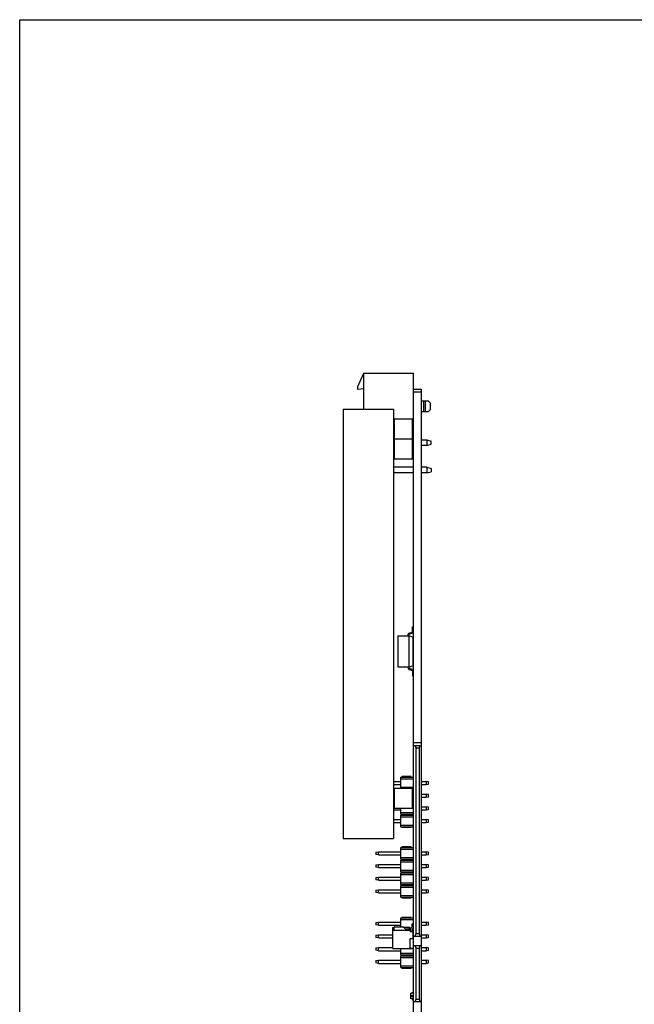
# Model space of a CAD drawing. Header units: millimetres. Extents: x 0 to 420, y 0 to 297.
# Tile 6 of 9: x 0 to 123, y 100 to 297. Entities that reach past the tile are written whole.
import ezdxf

# ---------------------------------------------------------------- set-up
doc = ezdxf.new("R2010")
doc.units = ezdxf.units.MM
doc.header["$LTSCALE"] = 23.1
doc.layers.get('0').update_dxf_attribs({"linetype": 'CONTINUOUS'})
doc.layers.add('00_COMPONENTS', color=7, linetype='CONTINUOUS')

msp = doc.modelspace()

# ---------------------------------------------------------------- linework, layer by layer
at = {"color": 7}
for p, q in [((0, 0), (0, 297)), ((0, 297), (420, 297))]:
    msp.add_line(p, q, dxfattribs=at)
at = {"layer": '00_COMPONENTS', "color": 7}
for p, q in [((67.756, 223.544), (68.956, 226.17)), ((68.956, 218.97), (68.956, 226.17)), ((68.956, 226.17), (78.956, 226.17)), ((78.956, 54.454), (78.956, 226.17)), ((67.756, 222.944), (67.756, 223.544)), ((68.956, 223.07), (67.756, 222.944)), ((78.956, 222.97), (80.556, 222.97)), ((80.556, 67.22), (80.556, 222.97)), ((64.856, 218.97), (64.856, 132.97)), ((64.856, 218.97), (74.956, 218.97)), ((74.956, 218.97), (74.956, 132.97)), ((80.556, 220.67), (81.886, 220.67)), ((80.956, 220.67), (80.956, 218.47)), ((81.356, 218.47), (81.356, 220.67)), ((82.356, 218.995), (82.356, 220.144)), ((74.956, 216.77), (75.156, 216.97)), ((75.156, 208.97), (75.156, 216.97)), ((78.756, 216.97), (75.156, 216.97)), ((78.756, 208.97), (78.756, 216.97)), ((78.756, 216.97), (78.956, 216.77)), ((81.886, 218.47), (80.556, 218.47)), ((74.956, 213.17), (75.156, 212.97)), ((78.756, 212.97), (78.956, 213.17)), ((74.956, 212.77), (75.156, 212.97)), ((78.756, 212.97), (75.156, 212.97)), ((78.756, 212.97), (78.956, 212.77)), ((78.886, 212.84), (78.956, 212.84)), ((80.556, 212.84), (81.606, 212.84)), ((81.606, 211.7), (80.556, 211.7)), ((81.606, 212.84), (81.606, 211.7)), ((81.606, 212.84), (82.456, 212.595)), ((81.606, 211.7), (82.456, 211.945)), ((82.456, 211.945), (82.456, 212.595)), ((74.956, 209.17), (75.156, 208.97)), ((78.756, 208.97), (78.956, 209.17)), ((78.956, 207.34), (74.956, 207.34)), ((78.756, 208.97), (75.156, 208.97)), ((81.606, 207.34), (80.556, 207.34)), ((81.606, 207.34), (81.606, 206.2)), ((81.606, 207.34), (82.456, 207.095)), ((78.956, 206.2), (74.956, 206.2)), ((81.606, 206.2), (80.556, 206.2)), ((81.606, 206.2), (82.456, 206.445)), ((82.456, 207.095), (82.456, 206.445)), ((75.806, 173.57), (75.806, 167.37)), ((75.806, 173.57), (78.06, 173.57)), ((77.86, 173.57), (77.86, 173.92)), ((78.016, 174.115), (78.756, 174.28)), ((78.8, 174.085), (78.06, 173.92)), ((78.06, 167.02), (78.06, 173.92)), ((78.06, 173.57), (78.806, 173.37)), ((78.756, 174.28), (78.756, 175.37)), ((78.756, 175.37), (78.956, 175.37)), ((78.806, 173.37), (78.806, 167.57)), ((75.806, 167.37), (78.06, 167.37)), ((77.86, 167.37), (77.86, 167.02)), ((78.016, 166.825), (78.756, 166.66)), ((78.06, 167.37), (78.806, 167.57)), ((78.8, 166.855), (78.06, 167.02)), ((78.756, 166.66), (78.756, 165.57)), ((78.756, 165.57), (78.956, 165.57)), ((78.956, 151.62), (80.556, 151.62)), ((79.466, 151.12), (79.284, 151.62)), ((79.466, 113.92), (79.466, 151.12)), ((79.466, 151.12), (80.047, 151.12)), ((80.229, 151.62), (80.047, 151.12)), ((80.047, 151.12), (80.047, 113.92)), ((74.956, 144.43), (76.416, 144.43)), ((76.416, 142.97), (76.416, 145.28)), ((76.416, 145.28), (78.956, 145.28)), ((76.416, 144.93), (78.956, 144.93)), ((76.566, 145.38), (76.566, 145.28)), ((78.456, 145.38), (76.566, 145.38)), ((78.456, 145.28), (78.456, 145.38)), ((80.556, 144.43), (81.456, 144.43)), ((81.456, 144.43), (81.456, 143.79)), ((81.956, 144.33), (81.456, 144.43)), ((81.956, 143.89), (81.956, 144.33)), ((74.956, 143.79), (76.416, 143.79)), ((74.956, 142.77), (75.156, 142.97)), ((75.156, 138.97), (75.156, 142.97)), ((78.756, 142.97), (75.156, 142.97)), ((76.416, 143.29), (78.956, 143.29)), ((78.756, 138.97), (78.756, 142.97)), ((78.756, 142.97), (78.956, 142.77)), ((78.786, 142.94), (78.956, 142.94)), ((80.556, 143.79), (81.456, 143.79)), ((81.456, 143.79), (81.956, 143.89)), ((80.556, 141.89), (81.456, 141.89)), ((80.556, 141.25), (81.456, 141.25)), ((81.456, 141.89), (81.456, 141.25)), ((81.956, 141.79), (81.456, 141.89)), ((81.456, 141.25), (81.956, 141.35)), ((81.956, 141.35), (81.956, 141.79)), ((74.956, 139.17), (75.156, 138.97)), ((74.956, 138.71), (76.416, 138.71)), ((78.756, 138.97), (75.156, 138.97)), ((76.416, 137.86), (76.416, 138.97)), ((76.416, 138.21), (78.956, 138.21)), ((78.756, 138.97), (78.956, 139.17)), ((80.556, 139.35), (81.456, 139.35)), ((80.556, 138.71), (81.456, 138.71)), ((81.956, 139.25), (81.456, 139.35)), ((81.456, 139.35), (81.456, 138.71)), ((81.456, 138.71), (81.956, 138.81)), ((81.956, 138.81), (81.956, 139.25)), ((74.956, 136.81), (76.416, 136.81)), ((74.956, 136.17), (76.416, 136.17)), ((76.416, 137.86), (78.956, 137.86)), ((76.416, 135.32), (76.416, 137.66)), ((76.416, 137.66), (78.956, 137.66)), ((76.416, 137.31), (78.956, 137.31)), ((76.566, 137.86), (76.566, 137.66)), ((78.456, 137.66), (78.456, 137.86)), ((80.556, 136.81), (81.456, 136.81)), ((80.556, 136.17), (81.456, 136.17)), ((81.956, 136.71), (81.456, 136.81)), ((81.456, 136.81), (81.456, 136.17)), ((81.456, 136.17), (81.956, 136.27)), ((81.956, 136.27), (81.956, 136.71)), ((76.416, 135.67), (78.956, 135.67)), ((76.416, 135.32), (78.956, 135.32)), ((76.566, 135.32), (76.566, 135.22)), ((76.566, 135.22), (78.456, 135.22)), ((78.456, 135.22), (78.456, 135.32)), ((64.856, 132.97), (74.956, 132.97)), ((71.416, 130.23), (71.916, 130.33)), ((71.416, 130.23), (71.416, 129.79)), ((71.916, 129.69), (71.916, 130.33)), ((71.916, 130.33), (76.416, 130.33)), ((76.416, 131.18), (78.956, 131.18)), ((76.416, 128.84), (76.416, 131.18)), ((76.416, 130.83), (78.956, 130.83)), ((78.456, 131.28), (76.566, 131.28)), ((76.566, 131.28), (76.566, 131.18)), ((78.456, 131.18), (78.456, 131.28)), ((80.556, 130.33), (81.456, 130.33)), ((81.956, 130.23), (81.456, 130.33)), ((81.456, 130.33), (81.456, 129.69)), ((81.956, 129.79), (81.956, 130.23)), ((71.916, 129.69), (71.416, 129.79)), ((71.916, 129.69), (76.416, 129.69)), ((76.416, 129.19), (78.956, 129.19)), ((76.416, 128.84), (78.956, 128.84)), ((76.416, 128.64), (78.956, 128.64)), ((76.416, 126.3), (76.416, 128.64)), ((76.416, 128.29), (78.956, 128.29)), ((76.566, 128.84), (76.566, 128.64)), ((78.456, 128.64), (78.456, 128.84)), ((80.556, 129.69), (81.456, 129.69)), ((81.456, 129.69), (81.956, 129.79)), ((71.416, 127.69), (71.916, 127.79)), ((71.416, 127.69), (71.416, 127.25)), ((71.916, 127.15), (71.416, 127.25)), ((71.916, 127.79), (76.416, 127.79)), ((71.916, 127.15), (71.916, 127.79)), ((71.916, 127.15), (76.416, 127.15)), ((76.416, 126.65), (78.956, 126.65)), ((76.416, 126.3), (78.956, 126.3)), ((76.566, 126.3), (76.566, 126.1)), ((78.456, 126.1), (78.456, 126.3)), ((80.556, 127.79), (81.456, 127.79)), ((80.556, 127.15), (81.456, 127.15)), ((81.956, 127.69), (81.456, 127.79)), ((81.456, 127.79), (81.456, 127.15)), ((81.456, 127.15), (81.956, 127.25)), ((81.956, 127.25), (81.956, 127.69)), ((71.416, 125.15), (71.916, 125.25)), ((71.416, 125.15), (71.416, 124.71)), ((71.916, 124.61), (71.416, 124.71)), ((71.916, 125.25), (76.416, 125.25)), ((71.916, 124.61), (71.916, 125.25)), ((71.916, 124.61), (76.416, 124.61)), ((76.416, 126.1), (78.956, 126.1)), ((76.416, 123.76), (76.416, 126.1)), ((76.416, 125.75), (78.956, 125.75)), ((80.556, 125.25), (81.456, 125.25)), ((80.556, 124.61), (81.456, 124.61)), ((81.956, 125.15), (81.456, 125.25)), ((81.456, 125.25), (81.456, 124.61)), ((81.456, 124.61), (81.956, 124.71)), ((81.956, 124.71), (81.956, 125.15)), ((71.416, 122.61), (71.916, 122.71)), ((71.416, 122.61), (71.416, 122.17)), ((71.916, 122.71), (76.416, 122.71)), ((71.916, 122.07), (71.916, 122.71)), ((76.416, 124.11), (78.956, 124.11)), ((76.416, 123.76), (78.956, 123.76)), ((76.416, 123.56), (78.956, 123.56)), ((76.416, 121.22), (76.416, 123.56)), ((76.416, 123.21), (78.956, 123.21)), ((76.566, 123.76), (76.566, 123.56)), ((78.456, 123.56), (78.456, 123.76)), ((80.556, 122.71), (81.456, 122.71)), ((81.956, 122.61), (81.456, 122.71)), ((81.456, 122.71), (81.456, 122.07)), ((81.956, 122.17), (81.956, 122.61)), ((71.916, 122.07), (71.416, 122.17)), ((71.916, 122.07), (76.416, 122.07)), ((76.416, 121.57), (78.956, 121.57)), ((76.416, 121.22), (78.956, 121.22)), ((76.566, 121.22), (76.566, 121.12)), ((76.566, 121.12), (78.456, 121.12)), ((78.456, 121.12), (78.456, 121.22)), ((80.556, 122.07), (81.456, 122.07)), ((81.456, 122.07), (81.956, 122.17)), ((76.416, 117.08), (78.956, 117.08)), ((76.416, 115.27), (76.416, 117.08)), ((76.416, 116.73), (78.956, 116.73)), ((78.456, 117.18), (76.566, 117.18)), ((76.566, 117.18), (76.566, 117.08)), ((78.456, 117.08), (78.456, 117.18)), ((71.416, 116.13), (71.916, 116.23)), ((71.416, 116.13), (71.416, 115.69)), ((71.916, 115.59), (71.416, 115.69)), ((71.916, 116.23), (76.416, 116.23)), ((71.916, 115.59), (71.916, 116.23)), ((71.916, 115.59), (76.416, 115.59)), ((74.786, 115.17), (75.041, 115.17)), ((74.786, 110.92), (74.786, 115.17)), ((75.016, 115.17), (75.016, 114.52)), ((75.016, 114.87), (75.036, 114.87)), ((78.336, 114.52), (75.016, 114.52)), ((75.036, 114.52), (75.036, 115.135)), ((75.171, 115.27), (76.753, 115.27)), ((76.895, 115.211), (77.178, 114.928)), ((78.186, 115.17), (76.936, 115.17)), ((77.319, 114.87), (77.936, 114.87)), ((77.936, 114.87), (78.186, 114.87)), ((78.186, 114.97), (78.186, 115.17)), ((78.186, 115.09), (78.476, 115.09)), ((78.336, 114.97), (78.186, 114.97)), ((78.186, 114.87), (78.336, 114.92)), ((78.186, 114.87), (78.186, 114.735)), ((78.236, 114.57), (78.236, 114.52)), ((78.336, 114.27), (78.336, 114.97)), ((78.347, 114.74), (78.336, 114.74)), ((78.386, 114.835), (78.386, 114.917)), ((78.445, 115.058), (78.598, 115.211)), ((78.656, 115.87), (78.856, 115.87)), ((78.656, 115.353), (78.656, 115.87)), ((78.677, 114.54), (78.956, 114.54)), ((78.686, 114.743), (78.686, 114.591)), ((78.686, 114.74), (78.956, 114.74)), ((78.898, 115.037), (78.745, 114.884)), ((78.935, 115.09), (78.956, 115.09)), ((80.556, 116.23), (81.456, 116.23)), ((80.556, 115.59), (81.456, 115.59)), ((81.956, 116.13), (81.456, 116.23)), ((81.456, 116.23), (81.456, 115.59)), ((81.456, 115.59), (81.956, 115.69)), ((81.956, 115.69), (81.956, 116.13)), ((71.416, 113.59), (71.916, 113.69)), ((71.416, 113.59), (71.416, 113.15)), ((71.916, 113.05), (71.416, 113.15)), ((71.916, 113.69), (74.786, 113.69)), ((71.916, 113.05), (71.916, 113.69)), ((71.916, 113.05), (74.786, 113.05)), ((78.836, 112.9), (78.186, 112.9)), ((78.186, 112.9), (78.186, 110.92)), ((78.836, 114.27), (78.336, 114.27)), ((78.666, 114.335), (78.666, 114.27)), ((78.836, 112.885), (78.836, 114.27)), ((78.836, 114.19), (78.956, 114.19)), ((78.936, 112.55), (78.956, 112.55)), ((78.956, 113.42), (80.556, 113.42)), ((79.284, 113.42), (79.466, 113.92)), ((79.466, 113.92), (80.047, 113.92)), ((80.047, 113.92), (80.229, 113.42)), ((80.556, 113.69), (81.456, 113.69)), ((80.556, 113.05), (81.456, 113.05)), ((81.956, 113.59), (81.456, 113.69)), ((81.456, 113.69), (81.456, 113.05)), ((81.456, 113.05), (81.956, 113.15)), ((81.956, 113.15), (81.956, 113.59)), ((71.416, 111.05), (71.916, 111.15)), ((71.416, 111.05), (71.416, 110.61)), ((71.916, 110.51), (71.416, 110.61)), ((71.916, 111.15), (74.786, 111.15)), ((71.916, 110.51), (71.916, 111.15)), ((71.916, 110.51), (76.416, 110.51)), ((74.786, 110.92), (78.836, 110.92)), ((76.416, 109.66), (76.416, 110.92)), ((78.801, 110.95), (78.336, 110.95)), ((78.436, 110.95), (78.436, 110.92)), ((78.586, 110.92), (78.586, 110.95)), ((78.836, 110.92), (78.836, 110.955)), ((78.936, 112.2), (78.956, 112.2)), ((78.936, 112), (78.956, 112)), ((78.936, 111.65), (78.956, 111.65)), ((78.956, 111.52), (80.556, 111.52)), ((79.466, 111.02), (79.284, 111.52)), ((79.466, 111.02), (80.047, 111.02)), ((79.466, 100.81), (79.466, 111.02)), ((80.229, 111.52), (80.047, 111.02)), ((80.047, 111.02), (80.047, 100.81)), ((80.556, 111.15), (81.456, 111.15)), ((80.556, 110.51), (81.456, 110.51)), ((81.956, 111.05), (81.456, 111.15)), ((81.456, 111.15), (81.456, 110.51)), ((81.456, 110.51), (81.956, 110.61)), ((81.956, 110.61), (81.956, 111.05)), ((71.416, 108.51), (71.916, 108.61)), ((71.416, 108.51), (71.416, 108.07)), ((71.916, 108.61), (76.416, 108.61)), ((71.916, 107.97), (71.916, 108.61)), ((76.416, 110.01), (78.956, 110.01)), ((76.416, 109.66), (78.956, 109.66)), ((76.416, 109.46), (78.956, 109.46)), ((76.416, 107.12), (76.416, 109.46)), ((76.416, 109.11), (78.956, 109.11)), ((76.566, 109.66), (76.566, 109.46)), ((78.456, 109.46), (78.456, 109.66)), ((80.556, 108.61), (81.456, 108.61)), ((81.956, 108.51), (81.456, 108.61)), ((81.456, 108.61), (81.456, 107.97)), ((81.956, 108.07), (81.956, 108.51)), ((71.916, 107.97), (71.416, 108.07)), ((71.916, 107.97), (76.416, 107.97)), ((76.416, 107.47), (78.956, 107.47)), ((76.416, 107.12), (78.956, 107.12)), ((76.566, 107.12), (76.566, 107.02)), ((76.566, 107.02), (78.456, 107.02)), ((78.456, 107.02), (78.456, 107.12)), ((80.556, 107.97), (81.456, 107.97)), ((81.456, 107.97), (81.956, 108.07)), ((78.776, 101.97), (78.406, 101.97)), ((78.406, 100.87), (78.406, 101.97)), ((78.776, 100.87), (78.406, 100.87)), ((78.496, 101.56), (78.776, 101.56)), ((78.496, 101.28), (78.496, 101.56)), ((78.776, 101.28), (78.496, 101.28)), ((78.956, 102.22), (78.776, 102.22)), ((78.776, 101.97), (78.776, 102.22)), ((78.776, 101.56), (78.776, 101.28)), ((78.776, 100.62), (78.776, 100.87)), ((78.956, 100.62), (78.776, 100.62)), ((79.284, 100.31), (79.466, 100.81)), ((79.466, 100.81), (80.047, 100.81)), ((80.047, 100.81), (80.229, 100.31)), ((78.956, 100.31), (80.556, 100.31))]:
    msp.add_line(p, q, dxfattribs=at)
at = {"layer": '00_COMPONENTS', "color": 4}
for p, q in [((78.956, 222.47), (80.556, 222.47)), ((80.556, 152.12), (78.956, 152.12)), ((78.393, 114.97), (78.337, 114.97)), ((78.956, 114.97), (78.831, 114.97))]:
    msp.add_line(p, q, dxfattribs=at)
at = {"layer": '00_COMPONENTS', "color": 7}
for centre, radius, start, end in [((78.06, 173.92), 0.2, 102.59268, 180), ((78.756, 174.28), 0.2, 282.59268, 360), ((78.06, 167.02), 0.2, 180, 257.40732), ((75.171, 115.135), 0.135, 89.99996, 180.00004), ((76.753, 115.07), 0.2, 45, 90), ((77.319, 115.07), 0.2, 225, 270), ((77.936, 114.57), 0.3, 0, 90), ((78.251, 114.835), 0.135, 309.07444, 360), ((78.586, 114.917), 0.2, 135, 180), ((78.456, 115.353), 0.2, 315, 360), ((78.786, 114.425), 0.15, 146.44269, 216.8699), ((78.536, 114.591), 0.15, 326.44269, 360), ((78.886, 114.743), 0.2, 135, 180), ((78.856, 115.77), 0.1, 0, 90), ((78.871, 113.015), 0.135, 238.45824, 254.97389), ((78.801, 112.754), 0.135, 0, 74.97389), ((78.336, 111.1), 0.15, 179.99996, 270.00004), ((78.801, 111.085), 0.135, 270, 360)]:
    msp.add_arc(centre, radius, start, end, dxfattribs=at)
for points, knots in [([(81.886, 220.67), (81.966, 220.584), (82.126, 220.412), (82.282, 220.235), (82.356, 220.144)], [0, 0, 0, 0, 0.5000098, 1, 1, 1, 1]), ([(82.356, 218.995), (82.282, 218.905), (82.126, 218.728), (81.966, 218.556), (81.886, 218.47)], [0, 0, 0, 0, 0.4999902, 1, 1, 1, 1])]:
    msp.add_open_spline(points, degree=3, knots=knots, dxfattribs=at)

doc.saveas('drawing.dxf')
